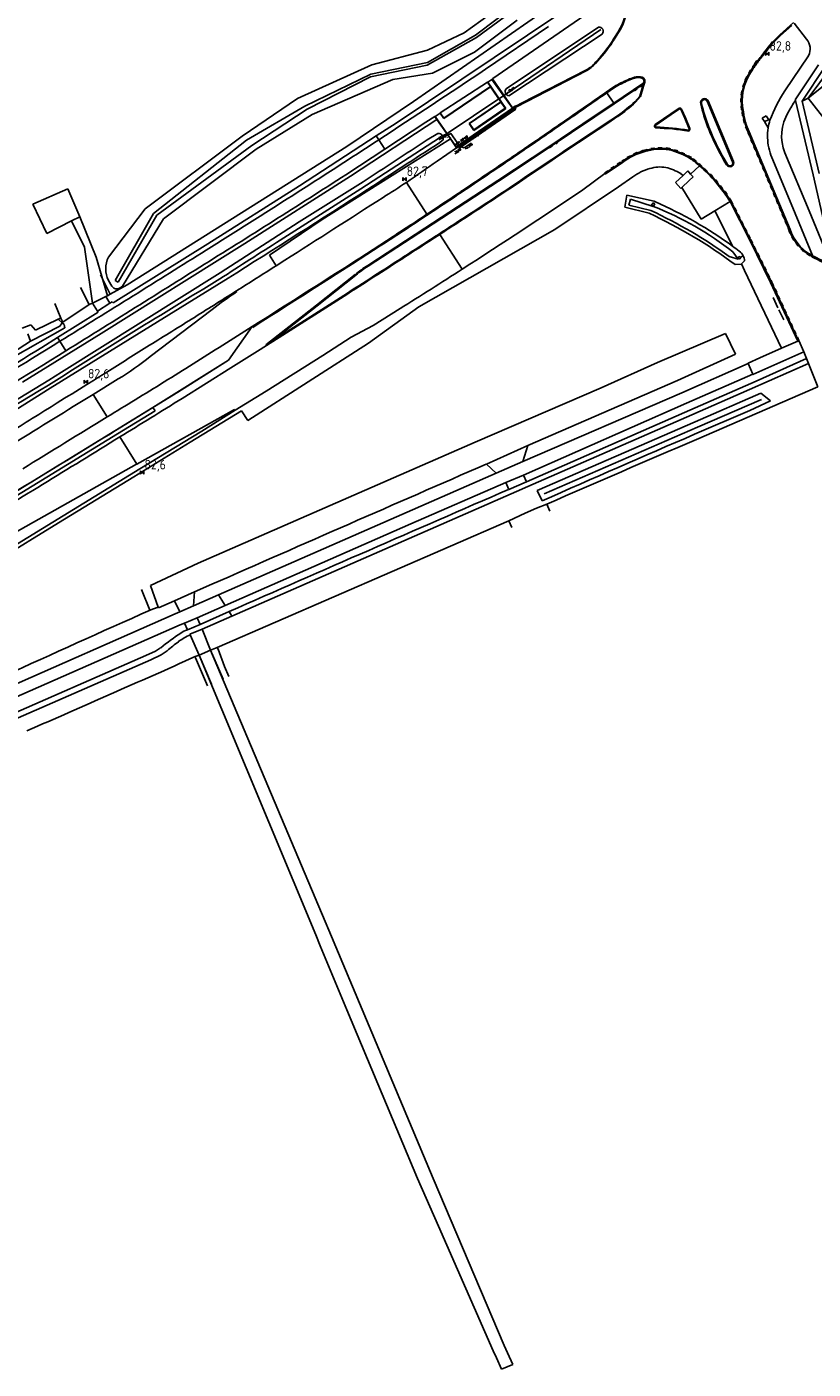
# Model space of a CAD drawing. Extents: x 145741 to 149421, y 457889 to 459999.
# Tile 33 of 84: x 147276 to 147483, y 458700 to 459053. Entities that reach past the tile are written whole.
import ezdxf
from ezdxf.enums import TextEntityAlignment as Align

# ---------------------------------------------------------------- set-up
doc = ezdxf.new("R2010")
doc.units = 0
doc.header["$LTSCALE"] = 4
doc.linetypes.add('11', pattern=[0.5, 0.25, -0.25])
doc.layers.get('0').update_dxf_attribs({"linetype": 'CONTINUOUS'})
doc.layers.add('alg_hulplijn_afstand', color=6, linetype='CONTINUOUS', plot=False)
for name, color, linetype in [('b_kal_riool__hwa_pvc_125', 2, 'CONTINUOUS'), ('b_kal_riool_hwa_bodemkolk_beton_350x350', 7, 'CONTINUOUS'), ('b_kal_riool_hwa_bodemput_beton_400x400', 7, 'CONTINUOUS'), ('b_rio_rwa_buis_drainage', 150, 'CONTINUOUS'), ('b_rio_rwa_kolk_straat_beton @ 1', 3, 'CONTINUOUS'), ('b_rio_txt_bob @ 1', 12, 'CONTINUOUS'), ('MC_MP_aansluit_nummer', 7, 'CONTINUOUS')]:
    doc.layers.add(name, color=color, linetype=linetype)
doc.styles.add('ISO', font='ISO')
doc.styles.add('MC', font='arial.ttf')
doc.styles.add('MUG_standaard', font='romans.shx', dxfattribs={"width": 0.85, "height": 2})
doc.styles.add('MUG_standaard_groot', font='romans.shx', dxfattribs={"width": 0.85, "height": 4})
doc.styles.get("Standard").update_dxf_attribs({"font": 'ISO'})
doc.linetypes.add('RASTER', pattern='A,0.25,-0.25,[150,BLOK.SHX,S=0.25,R=0,X=0,Y=0],-0.25,0.25', length=1)
doc.dimstyles.new('ISO-25', dxfattribs={"dimtxt": 2.5, "dimasz": 2.5, "dimexe": 1.25, "dimexo": 0.625, "dimtad": 1, "dimtxsty": 'Standard', "dimcen": 2.5, "dimadec": 0, "dimazin": 0, "dimtfac": 1, "dimtmove": 0, "dimatfit": 3, "dimfxl": 1, "dimarcsym": 0})

# ---------------------------------------------------------------- blocks, each defined once
blk = doc.blocks.new('kilometerpaal')
at = {"color": 0}
for p, q in [((-0.44, 0.44), (0.44, -0.44)), ((-0.44, -0.44), (-0.44, 0.44)), ((0.44, 0.44), (-0.44, -0.44)), ((0.44, -0.44), (0.44, 0.44))]:
    blk.add_line(p, q, dxfattribs=at)
at = {"color": 0, "style": 'ISO'}
blk.add_attdef('KILOMETERPAAL', (0.59, 0.87), '', height=2.5, dxfattribs=at)
blk = doc.blocks.new('b_rio_rwa_kolk_straat_beton')
for p, q in [((1.2, 1.2), (-1.2, 1.2)), ((-1.2, 1.2), (-1.2, -1.2)), ((-0.9, 0.6), (0.9, 0.6)), ((0.9, 0), (-0.9, 0)), ((1.2, -1.2), (1.2, 1.2)), ((-1.2, -1.2), (1.2, -1.2)), ((-0.9, -0.6), (0.9, -0.6))]:
    blk.add_line(p, q)
at = {"style": 'MUG_standaard', "width": 0.85}
blk.add_attdef('txt', text='', height=2, dxfattribs=at).set_placement((1.8, 0), align=Align.MIDDLE_LEFT)
blk = doc.blocks.new('b_rio_txt_bob')
at = {"layer": 'alg_hulplijn_afstand'}
blk.add_lwpolyline([(31.4, 0), (0, 0)], dxfattribs=at)
at = {"style": 'MUG_standaard', "width": 0.85}
blk.add_attdef('hoogte', (7.5, 2.5), '', height=10, dxfattribs=at)
blk.add_attdef('txt', text='', height=10, dxfattribs=at).set_placement((15.8, -15.8), align=Align.BOTTOM_CENTER)
blk = doc.blocks.new('b_kal_riool_hwa_bodemkolk_beton_350x350')
at = {"layer": 'b_kal_riool_hwa_bodemkolk_beton_350x350'}
blk.add_line((0, 0), (1.38, -1.73), dxfattribs=at)
blk.add_lwpolyline([(1.38, -1.73), (5.53, -1.77)], dxfattribs=at)
at = {"layer": 'b_kal_riool_hwa_bodemput_beton_400x400'}
for p, q in [((-0.5, 0.5), (0, 0.5)), ((-0.5, 0.5), (-0.5, -0.5)), ((0, 0.5), (0.5, 0.5)), ((0.5, 0.5), (0.5, -0.5)), ((0.5, -0.5), (-0.5, -0.5))]:
    blk.add_line(p, q, dxfattribs=at)
at = {"layer": 'b_kal_riool_hwa_bodemkolk_beton_350x350'}
note = blk.add_mtext_dynamic_manual_height_columns('beton ', width=0.8, gutter_width=2.21, heights=[1.1, 0], dxfattribs=dict(at, insert=(-1.35, 2.36), char_height=0.8, attachment_point=1, style='MUG_standaard_groot'))
for column, words in zip(note.columns.linked_columns, ['350*350']):
    column.text = words
at = {"layer": 'b_kal_riool_hwa_bodemkolk_beton_350x350', "style": 'MUG_standaard', "width": 0.85}
blk.add_attdef('hoogte', (1.44, -2.79), '', height=1, dxfattribs=at)
blk = doc.blocks.new('MC_MP_100')
at = {"color": 1}
for p, q in [((-0.1, 0), (0.1, 0)), ((0, -0.1), (0, 0.1))]:
    blk.add_line(p, q, dxfattribs=at)
blk.add_circle((0, 0), 0.5)
at = {"style": 'MC', "flags": 1}
for tag, p in [('$POINTNRA', (0.6, 2.5)), ('$POINTNR', (0.6, 1.3)), ('$DESCR', (0.6, 0.1)), ('$GROUP', (0.6, -1.1))]:
    blk.add_attdef(tag, p, '', height=1, dxfattribs=at)

msp = doc.modelspace()

# ---------------------------------------------------------------- linework, layer by layer
for p, q in [((147426.95, 459074.27), (147394.65, 459050.32)), ((147405.07, 459061.47), (147391.4, 459051.55)), ((147394.38, 459050.94), (147406.1, 459059.75)), ((147394.11, 459046.43), (147405.28, 459054.87)), ((147391.4, 459051.55), (147381.7, 459046.96)), ((147381.74, 459043.75), (147394.38, 459050.94)), ((147427.39, 459052.41), (147402.83, 459035.75)), ((147381.7, 459046.96), (147367.05, 459043.14)), ((147394.65, 459050.32), (147381.62, 459043.06)), ((147366.76, 459040.66), (147381.74, 459043.75)), ((147383.04, 459040.9), (147394.11, 459046.43)), ((147367.05, 459043.14), (147347.46, 459034.26)), ((147349.36, 459032.2), (147366.76, 459040.66)), ((147366.68, 459039.97), (147350.05, 459031.46)), ((147381.62, 459043.06), (147366.68, 459039.97)), ((147372.6, 459039.24), (147383.04, 459040.9)), ((147481.97, 459034.31), (147492.7, 459042.98)), ((147351.33, 459030.07), (147372.6, 459039.24)), ((147347.46, 459034.26), (147332.91, 459024.3)), ((147487.62, 459027.07), (147481.97, 459034.31)), ((147334.01, 459023.28), (147349.36, 459032.2)), ((147350.05, 459031.46), (147335.46, 459021.91)), ((147336.56, 459020.88), (147351.33, 459030.07)), ((147332.91, 459024.3), (147307.35, 459005.23)), ((147309.54, 459004.02), (147334.01, 459023.28)), ((147384.89, 459023.91), (147364.14, 459010.52)), ((147335.46, 459021.91), (147310.42, 459003.54)), ((147312.17, 459002.57), (147336.56, 459020.88)), ((147364.14, 459010.52), (147342.92, 458996.95)), ((147307.35, 459005.23), (147297.69, 458992.5)), ((147299.43, 458986.34), (147309.54, 459004.02)), ((147310.42, 459003.54), (147300.24, 458985.92)), ((147301.35, 458984.86), (147312.17, 459002.57)), ((147464.07, 458992.46), (147464.11, 458992.48)), ((147464.11, 458992.48), (147464.84, 458992.83)), ((147464.84, 458992.83), (147464.89, 458992.85)), ((147298.14, 458982.71), (147295.62, 458987.84)), ((147290.33, 458984.53), (147292.59, 458980)), ((147297.69, 458986.36), (147298.58, 458984.82)), ((147298.58, 458984.82), (147299.07, 458984.36)), ((147300.24, 458985.92), (147299.43, 458986.34)), ((147285.19, 458976.47), (147283.58, 458980.33)), ((147284.47, 458976.13), (147285.19, 458976.47)), ((147285.64, 458975.41), (147285.19, 458976.47)), ((147277.25, 458974.67), (147274.97, 458973.76)), ((147278.51, 458973.29), (147277.25, 458974.67)), ((147284.47, 458976.13), (147278.51, 458973.29)), ((147285.52, 458975.24), (147284.47, 458976.13)), ((147277.15, 458970.34), (147276.46, 458972.33)), ((147315.92, 458956.93), (147329.32, 458965.37)), ((147299.58, 458946.89), (147315.92, 458956.93)), ((147452.77, 458947.77), (147469.65, 458955.03)), ((147412.42, 458930.2), (147452.77, 458947.77)), ((147413.12, 458927.49), (147413.92, 458925.65)), ((147403.08, 458923.13), (147403.87, 458921.31)), ((147324.58, 458889.04), (147327.87, 458881.44)), ((147326.28, 458889.75), (147326.55, 458889.29)), ((147326.55, 458889.29), (147328.24, 458884.79)), ((147320.58, 458887.06), (147320.54, 458887.34)), ((147323.79, 458879.67), (147320.58, 458887.06)), ((147321.6, 458887.75), (147324.81, 458880.11)), ((147328.24, 458884.79), (147329.39, 458882.1))]:
    msp.add_line(p, q)
at = {"linetype": 'Continuous'}
for p, q in [((147373.45, 459027.78), (147416.58, 459056.63)), ((147412.43, 459057.37), (147378.06, 459033.5)), ((147398.9, 459039.49), (147424.28, 459057.02)), ((147478.11, 459054.26), (147474.49, 459051.04)), ((147481.5, 459049.88), (147478.26, 459054.09)), ((147396.96, 459041.94), (147413.61, 459053.19)), ((147426.73, 459053.05), (147402.44, 459036.83)), ((147403.15, 459034.99), (147427.7, 459051.22)), ((147430.81, 459050.02), (147431.88, 459051.78)), ((147432.04, 459051.67), (147430.98, 459049.92)), ((147474.65, 459050.86), (147477.62, 459053.51)), ((147425.81, 459043.61), (147426.35, 459044.2)), ((147426.5, 459044.07), (147425.95, 459043.48)), ((147475.82, 459036.26), (147482.06, 459045.52)), ((147423.45, 459041.51), (147405.1, 459032.06)), ((147406.66, 459033.1), (147423.36, 459041.68)), ((147478.52, 459033.89), (147484.71, 459043.1)), ((147480.38, 459033.54), (147486.45, 459042.64)), ((147481.97, 459034.31), (147487.83, 459042.26)), ((147397.49, 459038.52), (147385.08, 459030.49)), ((147398.32, 459037.37), (147385.97, 459028.95)), ((147385.99, 459029.07), (147398.26, 459037.42)), ((147397.49, 459038.52), (147397.61, 459038.57)), ((147398.26, 459037.42), (147397.49, 459038.52)), ((147397.61, 459038.57), (147398.64, 459039.3)), ((147402.3, 459031.65), (147397.61, 459038.57)), ((147401, 459033.38), (147398.32, 459037.37)), ((147398.64, 459039.3), (147398.8, 459039.42)), ((147404.06, 459031.74), (147398.64, 459039.3)), ((147398.8, 459039.42), (147398.9, 459039.49)), ((147398.8, 459039.42), (147404.13, 459031.81)), ((147428.77, 459035.93), (147430.53, 459037.16)), ((147428.9, 459035.75), (147430.65, 459036.97)), ((147430.53, 459037.16), (147431.31, 459037.64)), ((147430.65, 459036.97), (147431.42, 459037.44)), ((147438.4, 459038.21), (147430.74, 459033.04)), ((147438.53, 459038.02), (147430.86, 459032.86)), ((147438.44, 459037.62), (147437.61, 459034.91)), ((147437.79, 459034.81), (147438.62, 459037.53)), ((147438.62, 459037.53), (147438.44, 459037.62)), ((147438.62, 459037.53), (147438.92, 459038.57)), ((147378.06, 459033.5), (147360.49, 459021.6)), ((147392.65, 459027.69), (147401, 459033.38)), ((147392.79, 459027.66), (147401.05, 459033.3)), ((147401.05, 459033.3), (147402.16, 459031.68)), ((147404.96, 459032.24), (147406.66, 459033.1)), ((147430.74, 459033.04), (147425.61, 459029.59)), ((147425.74, 459029.4), (147430.86, 459032.86)), ((147428.9, 459035.75), (147428.77, 459035.93)), ((147430.74, 459033.04), (147428.9, 459035.75)), ((147430.86, 459032.86), (147430.74, 459033.04)), ((147437.61, 459034.91), (147436.32, 459033.41)), ((147436.47, 459033.27), (147437.79, 459034.81)), ((147462.06, 459017.61), (147455.39, 459033.54)), ((147462.27, 459017.7), (147455.6, 459033.62)), ((147478.6, 459033.75), (147478.52, 459033.89)), ((147478.6, 459033.75), (147483.24, 459014.17)), ((147480.38, 459033.54), (147481.97, 459034.31)), ((147484.83, 459014.51), (147480.38, 459033.54)), ((147383.67, 459029.48), (147381.31, 459028)), ((147383.73, 459029.54), (147383.67, 459029.48)), ((147383.67, 459029.48), (147384.19, 459028.73)), ((147383.73, 459029.54), (147385, 459030.42)), ((147389.24, 459021.57), (147383.73, 459029.54)), ((147385, 459030.42), (147385.08, 459030.49)), ((147385.97, 459028.95), (147385, 459030.42)), ((147385.08, 459030.49), (147385.99, 459029.07)), ((147389.24, 459021.57), (147404.06, 459031.74)), ((147404.31, 459031.54), (147390.29, 459021.94)), ((147401.95, 459031.4), (147393.92, 459025.87)), ((147402.16, 459031.68), (147393.93, 459026.01)), ((147401.95, 459031.4), (147402.3, 459031.65)), ((147404.13, 459031.81), (147404.92, 459032.3)), ((147404.13, 459031.81), (147404.31, 459031.54)), ((147404.72, 459031.82), (147404.31, 459031.54)), ((147405.1, 459032.06), (147404.72, 459031.82)), ((147404.92, 459032.3), (147404.96, 459032.24)), ((147425.61, 459029.59), (147413.62, 459021.53)), ((147413.74, 459021.35), (147425.74, 459029.4)), ((147441.68, 459027.42), (147445.75, 459030.19)), ((147441.8, 459027.25), (147445.88, 459030.02)), ((147445.75, 459030.19), (147447.96, 459031.7)), ((147445.88, 459030.02), (147448.07, 459031.52)), ((147448.43, 459031.41), (147449.44, 459029.06)), ((147448.63, 459031.49), (147449.64, 459029.14)), ((147470.9, 459029.67), (147469.85, 459029.1)), ((147471.56, 459028.68), (147470.9, 459029.67)), ((147361.43, 459013.8), (147384.19, 459028.73)), ((147373.45, 459027.78), (147368.23, 459024.4)), ((147370.49, 459020.91), (147381.31, 459028)), ((147384.19, 459028.73), (147387.72, 459023.61)), ((147393.59, 459026.33), (147392.65, 459027.69)), ((147393.93, 459026.01), (147392.79, 459027.66)), ((147393.92, 459025.87), (147393.59, 459026.33)), ((147449.44, 459029.06), (147450.58, 459026.24)), ((147449.64, 459029.14), (147450.77, 459026.34)), ((147469.85, 459029.1), (147470.45, 459028.16)), ((147471.56, 459028.68), (147470.45, 459028.16)), ((147470.45, 459028.16), (147471.38, 459026.52)), ((147471.74, 459028.75), (147471.56, 459028.68)), ((147471.89, 459028.53), (147471.74, 459028.75)), ((147348.01, 459011.27), (147368.23, 459024.4)), ((147387.72, 459023.61), (147353.99, 459002.37)), ((147368.88, 459023.38), (147368.23, 459024.4)), ((147370.49, 459020.91), (147368.88, 459023.38)), ((147384.46, 459025.06), (147381.58, 459023.35)), ((147384.57, 459022.38), (147385.8, 459023.37)), ((147387.72, 459023.61), (147389.33, 459021.26)), ((147466.17, 459025.36), (147471.38, 459013.05)), ((147471.6, 459013.15), (147466.4, 459025.46)), ((147360.49, 459021.6), (147302.62, 458985.22)), ((147363.79, 459016.52), (147370.49, 459020.91)), ((147389.33, 459021.26), (147384.21, 459017.75)), ((147389.4, 459021.31), (147389.24, 459021.57)), ((147389.4, 459021.31), (147389.33, 459021.26)), ((147390.29, 459021.94), (147389.4, 459021.31)), ((147413.62, 459021.53), (147400.27, 459012.7)), ((147400.39, 459012.51), (147413.74, 459021.35)), ((147477.89, 459005.49), (147472.34, 459018.73)), ((147482.18, 459004.72), (147475.78, 459019.94)), ((147428.42, 459014.53), (147432.93, 459017.59)), ((147428.53, 459014.35), (147433.06, 459017.42)), ((147449.01, 459014.02), (147450.23, 459015.18)), ((147450.23, 459015.18), (147450.96, 459014.32)), ((147453.33, 459016.54), (147450.96, 459014.32)), ((147453.48, 459016.68), (147453.33, 459016.54)), ((147333.63, 458996.1), (147361.43, 459013.8)), ((147347.91, 459001.81), (147364.79, 459012.33)), ((147376.16, 459012.17), (147381.55, 459003.78)), ((147400.27, 459012.7), (147381.01, 459000.09)), ((147381.14, 458999.91), (147400.39, 459012.51)), ((147422.64, 459010.26), (147428.42, 459014.53)), ((147428.42, 459014.53), (147428.53, 459014.35)), ((147431.96, 459011), (147435.81, 459013.61)), ((147447.02, 459012.14), (147449.01, 459014.02)), ((147448.39, 459010.57), (147447.02, 459012.14)), ((147448.37, 459014.51), (147449.01, 459014.02)), ((147448.64, 459010.82), (147450.61, 459012.67)), ((147450.61, 459012.67), (147451.64, 459013.62)), ((147451.64, 459013.62), (147450.96, 459014.32)), ((147471.38, 459013.05), (147476.95, 458999.71)), ((147477.18, 458999.8), (147471.6, 459013.15)), ((147483.24, 459014.17), (147488.64, 458990.64)), ((147277.79, 459006.47), (147287.02, 459010.47)), ((147287.02, 459010.47), (147290.13, 459003.1)), ((147323.88, 458996.04), (147348.01, 459011.27)), ((147415.23, 458999.79), (147431.96, 459011)), ((147433.66, 459005.66), (147434.17, 459008.84)), ((147434.17, 459008.84), (147441.4, 459007.25)), ((147448.64, 459010.82), (147448.39, 459010.57)), ((147448.64, 459010.82), (147453.77, 459002.47)), ((147281.47, 458998.7), (147277.79, 459006.47)), ((147440.04, 459004.04), (147433.66, 459005.66)), ((147434.69, 459006.21), (147435.12, 459007.72)), ((147440.53, 459004.76), (147434.69, 459006.21)), ((147435.12, 459007.72), (147441.17, 459005.84)), ((147441.1, 459006.8), (147440.73, 459006.18)), ((147440.73, 459006.18), (147441.2, 459005.9)), ((147441.33, 459006.67), (147441.1, 459006.8)), ((147441.2, 459005.9), (147441.58, 459006.52)), ((147441.58, 459006.52), (147441.33, 459006.67)), ((147441.4, 459007.25), (147441.74, 459007.09)), ((147453.77, 459002.47), (147457.35, 459004.66)), ((147457.35, 459004.66), (147461.38, 459007.12)), ((147457.35, 459004.66), (147459.71, 459000.02)), ((147461.38, 459007.12), (147461.56, 459007.23)), ((147461.38, 459007.12), (147466.55, 458996.94)), ((147461.56, 459007.23), (147466.73, 458997.03)), ((147483.1, 458992.89), (147477.89, 459005.49)), ((147487.92, 458990.86), (147482.18, 459004.72)), ((147288, 459002.02), (147281.47, 458998.7)), ((147288, 459002.02), (147290.13, 459003.1)), ((147291.35, 458995.15), (147288, 459002.02)), ((147290.13, 459003.1), (147294.48, 458992.51)), ((147327.08, 458988.38), (147347.91, 459001.81)), ((147353.99, 459002.37), (147340.11, 458992.99)), ((147381.01, 459000.09), (147365.96, 458990.3)), ((147366.08, 458990.11), (147381.14, 458999.91)), ((147415.23, 458999.79), (147379.45, 458979.43)), ((147384.95, 458998.48), (147390.83, 458989.33)), ((147459.71, 459000.02), (147462.05, 458995.4)), ((147293.47, 458980.38), (147291.35, 458995.15)), ((147295.74, 458972.42), (147333.63, 458996.1)), ((147323.88, 458996.04), (147298.91, 458980.45)), ((147466.55, 458996.94), (147472.06, 458985.79)), ((147466.73, 458997.03), (147472.25, 458985.88)), ((147294.48, 458992.51), (147297.4, 458982.34)), ((147340.11, 458992.99), (147341.85, 458990.24)), ((147344.15, 458991.7), (147341.85, 458990.24)), ((147463.54, 458991.95), (147461.17, 458992.7)), ((147462.15, 458993.88), (147463.54, 458991.95)), ((147464.29, 458990.68), (147462.69, 458990.54)), ((147464, 458992.69), (147463.36, 458992.4)), ((147463.36, 458992.4), (147463.59, 458991.97)), ((147463.59, 458991.97), (147464.23, 458992.26)), ((147464.11, 458992.48), (147464, 458992.69)), ((147464.23, 458992.26), (147464.11, 458992.48)), ((147464.36, 458990.75), (147464.29, 458990.68)), ((147465.19, 458991.54), (147464.36, 458990.75)), ((147464.36, 458990.75), (147465.22, 458989.02)), ((147483.1, 458992.89), (147482.31, 458993.33)), ((147483.01, 458992.64), (147483.26, 458992.5)), ((147483.26, 458992.5), (147483.1, 458992.89)), ((147329.18, 458986.95), (147282.3, 458957.97)), ((147285.36, 458962.22), (147327.08, 458988.38)), ((147362.7, 458987.96), (147352.51, 458979.9)), ((147352.65, 458979.72), (147362.85, 458987.78)), ((147465.22, 458989.02), (147474.9, 458968.51)), ((147302.62, 458985.22), (147298.14, 458982.71)), ((147331.51, 458983.43), (147331.41, 458983.62)), ((147472.06, 458985.79), (147479.19, 458970.42)), ((147472.25, 458985.88), (147479.39, 458970.5)), ((147292.59, 458980), (147285.64, 458975.41)), ((147292.59, 458980), (147293.47, 458980.38)), ((147293.47, 458980.38), (147297, 458982.14)), ((147293.47, 458980.38), (147294.8, 458978.31)), ((147298.05, 458980.35), (147294.8, 458978.31)), ((147297.4, 458982.34), (147297, 458982.14)), ((147297, 458982.14), (147298.05, 458980.35)), ((147297.4, 458982.34), (147298.14, 458982.71)), ((147298.71, 458980.77), (147298.05, 458980.35)), ((147298.91, 458980.45), (147298.71, 458980.77)), ((147352.51, 458979.9), (147339.12, 458969.43)), ((147357.71, 458981.17), (147342.54, 458971.48)), ((147342.65, 458971.32), (147357.82, 458981)), ((147284.3, 458971.35), (147294.95, 458978.01)), ((147294.76, 458978.28), (147294.8, 458978.31)), ((147294.95, 458978.01), (147294.76, 458978.28)), ((147308.7, 458966.33), (147324.96, 458978.72)), ((147339.27, 458969.26), (147352.65, 458979.72)), ((147379.45, 458979.43), (147366.21, 458969.89)), ((147367.44, 458974.54), (147374.48, 458978.95)), ((147272.58, 458966.2), (147286.23, 458973.92)), ((147284.93, 458974.37), (147277.15, 458970.34)), ((147285.52, 458975.24), (147284.93, 458974.37)), ((147285.64, 458975.41), (147285.52, 458975.24)), ((147286.04, 458974.81), (147285.52, 458975.24)), ((147286.23, 458973.92), (147286.04, 458974.81)), ((147335.54, 458974.21), (147329.32, 458965.37)), ((147335.54, 458974.21), (147335.67, 458974.02)), ((147361.64, 458971.41), (147367.44, 458974.54)), ((147277.15, 458970.34), (147272.46, 458967.31)), ((147275.02, 458959.58), (147295.74, 458972.42)), ((147280.15, 458968.75), (147284.3, 458971.35)), ((147284.92, 458970.35), (147284.3, 458971.35)), ((147286.48, 458967.85), (147284.92, 458970.35)), ((147366.21, 458969.89), (147334.4, 458949.48)), ((147336.93, 458967.78), (147339.27, 458969.26)), ((147339.12, 458969.43), (147339.27, 458969.26)), ((147339.27, 458969.26), (147342.65, 458971.32)), ((147342.54, 458971.48), (147342.65, 458971.32)), ((147354.1, 458966.62), (147361.64, 458971.41)), ((147460.21, 458972.43), (147442.31, 458964.76)), ((147462.78, 458966.94), (147460.21, 458972.43)), ((147474.9, 458968.51), (147479.19, 458970.42)), ((147479.19, 458970.42), (147479.39, 458970.5)), ((147479.39, 458970.5), (147479.52, 458970.58)), ((147479.52, 458970.58), (147480.8, 458967.59)), ((147329.94, 458963.34), (147336.93, 458967.78)), ((147339.19, 458957.19), (147354.1, 458966.62)), ((147447.54, 458960), (147462.78, 458966.94)), ((147466.12, 458964.6), (147469.19, 458965.97)), ((147480.8, 458967.59), (147467.39, 458961.61)), ((147468.29, 458959.88), (147481.51, 458965.84)), ((147469.19, 458965.97), (147474.9, 458968.51)), ((147481.51, 458965.84), (147480.8, 458967.59)), ((147482.05, 458964.49), (147481.51, 458965.84)), ((147281.98, 458960.09), (147285.36, 458962.22)), ((147329.32, 458965.37), (147309.41, 458952.93)), ((147317.07, 458955.29), (147329.94, 458963.34)), ((147442.31, 458964.76), (147427.46, 458958.06)), ((147466.14, 458964.52), (147448.69, 458956.8)), ((147466.14, 458964.52), (147466.12, 458964.6)), ((147466.14, 458964.52), (147467.36, 458961.7)), ((147482.05, 458964.49), (147466.53, 458957.66)), ((147484.51, 458958.38), (147482.05, 458964.49)), ((147244.04, 458937.07), (147281.98, 458960.09)), ((147293.67, 458956.38), (147300.28, 458960.45)), ((147408.1, 458942.91), (147447.54, 458960)), ((147467.36, 458961.7), (147449.89, 458954.07)), ((147450.82, 458952.22), (147468.29, 458959.88)), ((147467.39, 458961.61), (147467.36, 458961.7)), ((147282.3, 458957.97), (147263.14, 458945.88)), ((147297.37, 458950.46), (147293.67, 458956.38)), ((147331.05, 458952.22), (147339.19, 458957.19)), ((147427.46, 458958.06), (147394.22, 458943.81)), ((147448.69, 458956.8), (147406.79, 458938.67)), ((147466.53, 458957.66), (147451.29, 458951.02)), ((147469.48, 458956.68), (147452.15, 458949.17)), ((147452.51, 458944.52), (147479.85, 458956.36)), ((147472.06, 458954.67), (147469.48, 458956.68)), ((147479.85, 458956.36), (147484.51, 458958.38)), ((147309.41, 458952.93), (147271.66, 458929.79)), ((147300.08, 458945.98), (147309.95, 458952.07)), ((147305.16, 458938.02), (147330.9, 458952.43)), ((147309.95, 458952.07), (147309.41, 458952.93)), ((147319.19, 458943.77), (147332.74, 458952.07)), ((147322.25, 458946.73), (147331.05, 458952.22)), ((147330.9, 458952.43), (147331.05, 458952.22)), ((147332.74, 458952.07), (147334.4, 458949.48)), ((147449.89, 458954.07), (147407.01, 458935.09)), ((147407.74, 458933.37), (147450.82, 458952.22)), ((147452.04, 458945.87), (147466.55, 458952.13)), ((147466.55, 458952.13), (147472.06, 458954.67)), ((147451.29, 458951.02), (147408.15, 458932.16)), ((147410.62, 458931.04), (147452.15, 458949.17)), ((147261.29, 458922.21), (147300.08, 458945.98)), ((147305.16, 458938.02), (147300.68, 458945.17)), ((147305.95, 458936.75), (147322.25, 458946.73)), ((147304.39, 458934.7), (147319.19, 458943.77)), ((147394.22, 458943.81), (147321.32, 458911.95)), ((147397.2, 458938.03), (147408.1, 458942.91)), ((147406.79, 458938.67), (147408.1, 458942.91)), ((147273.14, 458920.05), (147305.11, 458937.99)), ((147305.11, 458937.99), (147305.16, 458938.02)), ((147399.76, 458935.61), (147397.2, 458938.03)), ((147406.79, 458938.67), (147399.76, 458935.61)), ((147249.21, 458902.05), (147305.95, 458936.75)), ((147284.56, 458922.55), (147304.39, 458934.7)), ((147326.69, 458903.62), (147399.76, 458935.61)), ((147402.31, 458933.14), (147407.01, 458935.09)), ((147407.01, 458935.09), (147407.74, 458933.37)), ((147405.14, 458930.83), (147330.19, 458898.03)), ((147377.32, 458922.26), (147402.31, 458933.14)), ((147402.31, 458933.14), (147403.08, 458931.34)), ((147407.74, 458933.37), (147403.08, 458931.34)), ((147408.15, 458932.16), (147405.14, 458930.83)), ((147411.86, 458928.33), (147410.62, 458931.04)), ((147410.43, 458926.39), (147413.12, 458927.49)), ((147403.08, 458923.13), (147407.46, 458925.11)), ((147407.46, 458925.11), (147410.43, 458926.39)), ((147260.42, 458907.75), (147284.56, 458922.55)), ((147326.28, 458889.75), (147403.08, 458923.13)), ((147328.43, 458900.84), (147377.32, 458922.26)), ((147321.32, 458911.95), (147308.74, 458906.11)), ((147308.74, 458906.11), (147310.77, 458900.39)), ((147324.95, 458906.39), (147320.37, 458904.37)), ((147310.84, 458900.17), (147315.07, 458902.06)), ((147315.07, 458902.06), (147320.37, 458904.37)), ((147316.45, 458899.12), (147315.07, 458902.06)), ((147320.37, 458904.37), (147320.05, 458900.71)), ((147320.05, 458900.71), (147326.69, 458903.62)), ((147328.43, 458900.84), (147326.69, 458903.62)), ((147315.26, 458898.59), (147245.58, 458867.88)), ((147308.63, 458899.56), (147310.77, 458900.39)), ((147310.77, 458900.39), (147310.84, 458900.17)), ((147316.45, 458899.12), (147315.26, 458898.59)), ((147320.05, 458900.71), (147316.45, 458899.12)), ((147321.01, 458897.58), (147328.43, 458900.84)), ((147321.81, 458895.84), (147329.45, 458899.2)), ((147330.19, 458898.03), (147329.45, 458899.2)), ((147236.57, 458860.56), (147316.55, 458895.71)), ((147316.55, 458895.71), (147317.75, 458896.16)), ((147317.75, 458896.16), (147321.01, 458897.58)), ((147317.75, 458896.16), (147318.48, 458894.39)), ((147321.81, 458895.84), (147318.48, 458894.39)), ((147321.01, 458897.58), (147321.81, 458895.84)), ((147330.19, 458898.03), (147322.36, 458894.6)), ((147319.16, 458893.24), (147322.36, 458894.6)), ((147319.23, 458893.05), (147319.16, 458893.24)), ((147319.23, 458893.05), (147321.6, 458887.75)), ((147322.36, 458894.6), (147324.58, 458889.04)), ((147307.56, 458887.63), (147310.11, 458888.81)), ((147310.11, 458888.81), (147311.44, 458889.65)), ((147311.56, 458887.83), (147313.16, 458888.9)), ((147321.6, 458887.75), (147324.58, 458889.04)), ((147324.58, 458889.04), (147326.28, 458889.75)), ((147354.73, 458817.66), (147324.58, 458889.04)), ((147248.11, 458861.7), (147307.56, 458887.63)), ((147308.88, 458886.52), (147248.76, 458860.27)), ((147308.88, 458886.52), (147311.56, 458887.83)), ((147320.54, 458887.34), (147321.6, 458887.75)), ((147321.6, 458887.75), (147352.27, 458814.1)), ((147355.69, 458815.34), (147354.73, 458817.66)), ((147352.27, 458814.1), (147353.43, 458811.18)), ((147383.24, 458750), (147355.69, 458815.34)), ((147353.43, 458811.18), (147360.48, 458794.38)), ((147360.48, 458794.38), (147379.09, 458750)), ((147379.09, 458750), (147384.62, 458737.42)), ((147401.91, 458706.01), (147383.24, 458750)), ((147384.62, 458737.42), (147399.04, 458704.65)), ((147399.04, 458704.65), (147399.89, 458702.76)), ((147402.74, 458704.1), (147401.91, 458706.01)), ((147399.89, 458702.76), (147401.2, 458699.79)), ((147401.2, 458699.79), (147404.14, 458701.02)), ((147404.14, 458701.02), (147402.74, 458704.1))]:
    msp.add_line(p, q, dxfattribs=at)
at = {"linetype": '11', "lineweight": -3}
for p, q in [((147468.46, 459044.22), (147467.94, 459043.47)), ((147468.59, 459044.12), (147468.46, 459044.22)), ((147438.6, 459037.89), (147436.18, 459036.3)), ((147438.53, 459038.02), (147438.6, 459037.89)), ((147413.81, 459021.23), (147416.07, 459022.74)), ((147466.07, 459025.32), (147471.27, 459013.01)), ((147413.74, 459021.35), (147413.81, 459021.23)), ((147428.37, 459014.68), (147432.84, 459017.72)), ((147428.42, 459014.53), (147428.37, 459014.68)), ((147471.27, 459013.01), (147476.85, 458999.67)), ((147461.69, 459007.3), (147466.87, 458997.1)), ((147466.87, 458997.1), (147472.39, 458985.95)), ((147472.39, 458985.95), (147479.52, 458970.58))]:
    msp.add_line(p, q, dxfattribs=at)
at = {"linetype": 'Continuous', "lineweight": -3}
for p, q in [((147404.99, 459031.41), (147390.56, 459021.54)), ((147404.72, 459031.82), (147404.99, 459031.41)), ((147390.56, 459021.54), (147390.29, 459021.94))]:
    msp.add_line(p, q, dxfattribs=at)
at = {"linetype": 'RASTER', "lineweight": -3}
for p, q in [((147472.71, 458981.91), (147473.96, 458979.15)), ((147474.22, 458978.65), (147475.56, 458976.01)), ((147306.42, 458905.05), (147308.63, 458899.56))]:
    msp.add_line(p, q, dxfattribs=at)
at = {"linetype": 'Continuous'}
for centre, radius, start, end in [((147419.1, 459059.96), 15.17, 327.3641, 0.5873), ((147419.09, 459059.96), 15.38, 327.3761, 0.5917), ((147426.86, 459051.95), 1.11, 318.7391, 96.9145), ((147494.86, 459028.85), 30.12, 132.5485, 144.0216), ((147494.87, 459028.83), 29.9, 132.5553, 144.0247), ((147390.59, 459076.21), 48, 318.1619, 326.9229), ((147390.87, 459076), 47.84, 318.1296, 326.9608), ((147478.52, 459047.28), 3.95, 333.5268, 41.1688), ((147419.32, 459049.35), 8.67, 297.8491, 318.5809), ((147419.32, 459049.34), 8.84, 297.817, 318.5641), ((147514.99, 459009.79), 57.72, 143.4967, 146.4691), ((147514.21, 459010.35), 56.51, 143.4871, 146.5099), ((147644.69, 458908.6), 222.2, 141.626, 142.4179), ((147644.88, 458908.46), 222.2, 141.626, 142.4179), ((145828.18, 461385.39), 2820.07, 303.11587, 303.79962), ((147440.38, 459025.27), 15.15, 104.2379, 111.0651), ((147437.16, 459035.42), 4.55, 76.4946, 96.3436), ((147437.94, 459038.86), 1.03, 21.2858, 74.1247), ((147478.66, 459033.55), 14.31, 145.4441, 191.6257), ((147478.65, 459033.55), 14.06, 145.4207, 191.6582), ((147403.23, 459036.08), 1.09, 136.4628, 265.9961), ((147454.94, 458993.68), 49.91, 113.6279, 118.256), ((147455.21, 458993.11), 50.32, 113.6588, 118.2161), ((147440.37, 459025.31), 14.88, 104.2885, 111.0541), ((147437.16, 459035.44), 4.32, 76.5193, 96.158), ((147437.94, 459038.86), 0.8, 17.036, 73.9216), ((147437.94, 459038.86), 0.803, 305.1771, 17.0688), ((147437.88, 459038.91), 1.1, 306.3619, 341.8473), ((147437.87, 459038.86), 1.09, 344.2592, 20.1788), ((145631.09, 461617.42), 3145.75, 304.60017, 304.85241), ((145632.04, 461616.25), 3144.48, 304.59806, 304.85035), ((147406.96, 459065.37), 43.4, 304.8011, 312.5763), ((147407.01, 459065.29), 43.51, 304.7937, 312.6044), ((147454.65, 459033.16), 1.05, 110.0782, 197.3564), ((147501.96, 459044.4), 49.68, 193.4536, 200.9503), ((147454.65, 459033.16), 0.828, 109.9834, 197.824), ((147502.05, 459044.43), 49.55, 193.4555, 200.9452), ((147454.69, 459033.11), 1.11, 71.6598, 110.9546), ((147454.68, 459033.12), 0.875, 71.6979, 111.2099), ((147454.68, 459033.23), 0.77, 23.5615, 69.1535), ((147454.69, 459033.23), 0.993, 23.3062, 69.5034), ((147505.53, 459016.26), 35.81, 146.0492, 159.9578), ((147512.3, 459010.87), 40.73, 145.8212, 150.974), ((149627.06, 455714.33), 3976.35, 123.5111, 123.98962), ((149609.67, 455740.25), 3944.94, 123.50824, 123.99057), ((147448.2, 459031.2), 0.557, 91.9299, 115.0216), ((147448.2, 459031.21), 0.333, 90.5054, 112.8132), ((147448.22, 459031.3), 0.453, 25.3362, 94.4556), ((147448.22, 459031.3), 0.242, 26.1502, 95.7002), ((147484.86, 459033.62), 20.43, 188.3024, 203.8531), ((147484.89, 459033.63), 20.22, 188.2984, 203.8484), ((147487.19, 459024.36), 12.23, 149.156, 201.1908), ((146266.89, 460690.58), 2021.8, 304.23063, 304.68382), ((146257.35, 460704.42), 2038.84, 304.23343, 304.68287), ((147441.99, 459027), 0.514, 126.1399, 213.9839), ((147441.96, 459027), 0.493, 215.4606, 261.7503), ((147441.99, 459027), 0.303, 126.6298, 213.4499), ((147441.96, 459027.01), 0.287, 216.3488, 259.2939), ((147439.48, 458956.04), 70.51, 81.0159, 88.0443), ((147439.48, 458955.9), 70.87, 81.0971, 88.0324), ((147450.14, 459026.28), 0.48, 309.4766, 345.6988), ((147450.14, 459026.29), 0.696, 301.1977, 347.8478), ((147450.44, 459026.16), 0.166, 2.989, 32.603), ((147450.44, 459026.15), 0.377, 357.6482, 29.3433), ((147517.88, 459051.56), 67.11, 201.8028, 211.2062), ((147517.95, 459051.6), 66.97, 201.8115, 211.2017), ((147485.49, 459024.42), 14.26, 171.5419, 181.9336), ((147483.55, 459024.51), 12.33, 160.9807, 170.639), ((145821.46, 461396.18), 2832.79, 302.01904, 303.11048), ((149836.79, 455264.89), 4489.33, 123.15446, 123.41082), ((148071.56, 457942.45), 1279.93, 122.46229, 123.45603), ((147384.63, 459023.82), 1.25, 338.8678, 97.8134), ((147487.57, 459024.69), 16.35, 182.6464, 201.3717), ((146184.21, 460812.33), 2168.97, 303.78983, 304.22736), ((146172.82, 460829.27), 2189.61, 303.79086, 304.22433), ((147443.26, 459004.06), 17.02, 104.876, 127.3421), ((147443.26, 459004.05), 16.82, 104.8677, 127.3482), ((147443.05, 459007.14), 14, 80.2448, 107.3135), ((147443.05, 459007.15), 13.78, 80.2647, 107.341), ((147440.64, 459001.28), 20.02, 58.8529, 76.2893), ((147440.63, 459001.26), 20.25, 58.827, 76.2972), ((146024.89, 461083.1), 2462.4, 301.88024, 302.93847), ((147237.57, 459221.16), 250.76, 303.5488, 305.7875), ((147443.27, 459004.04), 12.13, 104.3957, 127.9051), ((147443.06, 459007.1), 9.13, 81.3252, 107.8869), ((147440.66, 459001.33), 15.28, 59.6565, 75.6813), ((147426.01, 458985), 41.72, 49.0987, 53.2111), ((147425.76, 458984.69), 42.33, 49.0928, 53.211), ((147426.11, 458985.13), 41.56, 31.9516, 49.0904), ((147426.08, 458985.1), 41.81, 31.9554, 49.0532), ((147461.38, 459017.34), 1.05, 211.3682, 253.7789), ((147461.38, 459017.34), 0.83, 211.3804, 253.889), ((147461.38, 459017.27), 0.984, 252.1783, 297.1213), ((147461.38, 459017.27), 0.761, 252.0063, 297.0474), ((147461.38, 459017.27), 0.763, 297.326, 26.4137), ((147461.38, 459017.27), 0.988, 297.3281, 25.9333), ((147235.34, 459224.2), 254.53, 301.9414, 303.5902), ((144838.16, 462948.48), 4679.62, 302.16191, 302.69511), ((144625.33, 463278.22), 5076.04, 302.38579, 302.73197), ((146367.21, 460536), 1837.77, 303.31827, 303.8394), ((146318.79, 460608.57), 1924.78, 303.51408, 303.83347), ((146458.36, 460436.54), 1710.51, 302.98707, 303.56703), ((146458.12, 460436.79), 1711.05, 302.98902, 303.56888), ((146462.28, 460434.58), 1717.84, 302.71997, 303.98983), ((147386.15, 458888.08), 128.73, 54.3551, 65.0113), ((147410.46, 458927.62), 84.03, 52.037, 68.5586), ((147394.44, 458901.47), 115.73, 54.251, 65.8736), ((145819.34, 461410.03), 2874.99, 302.71991, 303.10634), ((146011.72, 461075.33), 2483.5, 303.33692, 303.47499), ((145926.05, 461246.51), 2679.92, 302.98235, 303.1048), ((147386.87, 458889.15), 126.6, 53.2091, 65.163), ((146520.99, 460300.21), 1556.04, 302.7416, 303.35542), ((146510.25, 460316.72), 1575.96, 302.74555, 303.35174), ((145889.2, 461301.86), 2746.41, 302.71364, 302.99869), ((147488.96, 459003.86), 12.7, 199.0613, 242.0678), ((147488.96, 459003.86), 12.46, 199.0424, 237.7266), ((143879.43, 464478), 6475.46, 301.729358, 302.130608), ((147380.37, 458882.39), 139.44, 53.2399, 54.1399), ((147461.57, 458991.26), 3.62, 25.7196, 51.7317), ((143422.63, 465201.38), 7333.91, 301.792702, 302.15107), ((163375.28, 433778.5), 29867.99, 122.419615, 122.481068), ((161585.4, 436593.9), 26531.57, 122.416305, 122.485461), ((143597.58, 464843.36), 6964.47, 302.676965, 302.830105), ((143771.07, 464573.67), 6644, 302.673272, 302.833799), ((147461.59, 458991.25), 3.61, 4.6311, 25.8262), ((147495.26, 459015.08), 25.31, 241.2756, 253.1357), ((147496.24, 459015.85), 26.72, 240.937, 252.2871), ((140028.49, 470509.32), 13644.58, 302.359211, 302.411119), ((147379.32, 458968.32), 25.72, 121.2934, 130.2495), ((147379.41, 458968.21), 25.64, 121.3077, 130.2318), ((146444.03, 460463.49), 1752.03, 302.0778, 302.71122), ((145408.12, 462029.46), 3602.24, 302.04793, 302.27034), ((147424.29, 458847.71), 164.41, 124.3575, 127.1687), ((146183.3, 460795.77), 2145.24, 301.61263, 301.98351), ((145998.13, 461079.6), 2494.26, 302.00304, 302.42499), ((143858.37, 464512.88), 6516.19, 301.130633, 301.725528), ((145073.49, 462531.84), 4191.06, 300.94114, 301.77041), ((143354.59, 465308.3), 7460.63, 301.518755, 301.804277), ((148710.51, 456719.9), 2650.56, 121.9528, 122.23994), ((147259.5, 459027.9), 78.82, 301.1542, 308.6223), ((145921.48, 461203.35), 2639.83, 301.60081, 301.9905), ((145161.38, 462372.33), 4023.74, 301.84162, 301.97301), ((145945.58, 461120.42), 2546.5, 301.92056, 302.03977), ((159837.67, 438599.97), 23910.99, 121.642173, 121.700987), ((142142.82, 467312.79), 9829.58, 301.649989, 301.76225), ((143271.65, 465405.62), 7597.53, 301.764162, 301.879782), ((150449.54, 453788.36), 6048.43, 121.32796, 121.40976), ((150116.35, 454334.66), 5408.53, 121.41344, 121.68999), ((142657.73, 466479.4), 8849.95, 301.334143, 301.643379), ((148766.82, 455880.1), 3335.81, 113.21244, 113.9655), ((153811.61, 444175.07), 16080.26, 113.294663, 113.447558), ((154969.58, 441549.24), 18966.05, 113.531926, 113.770176), ((154009.86, 443698.84), 16603.58, 113.44781, 113.725017), ((148852.6, 455420.37), 3806.38, 113.93027, 114.56546), ((147357.58, 458832.64), 73.34, 123.8521, 128.9795), ((147323.91, 458881.39), 12.57, 111.8813, 128.0819), ((147321.45, 458885.96), 8.95, 109.4199, 121.9215), ((147341.06, 458856.78), 42.55, 125.819, 130.9824), ((144998.49, 464094.83), 5701.74, 293.54542, 294.03236)]:
    msp.add_arc(centre, radius, start, end, dxfattribs=at)
at = {"linetype": '11', "lineweight": -3}
for centre, radius, start, end in [((147483.55, 459031.82), 19.48, 143.2519, 149.3984), ((147478.65, 459033.56), 14.41, 145.4351, 191.6191), ((147484.85, 459033.62), 20.54, 188.3132, 203.8582), ((147443.26, 459004.06), 17.18, 104.8858, 127.3242), ((147443.06, 459007.13), 14.17, 80.23, 107.2946), ((147440.61, 459001.22), 20.45, 58.8244, 76.2949), ((147426.09, 458985.11), 41.96, 31.9355, 53.2352), ((147488.96, 459003.86), 12.82, 199.0886, 242.0438), ((147496.23, 459015.82), 26.8, 240.307, 252.5955)]:
    msp.add_arc(centre, radius, start, end, dxfattribs=at)
for centre, radius, start, end in [((147890.84, 458123.95), 1030.7, 122.11331, 123.1632), ((147304.17, 458989.43), 7.17, 154.6423, 205.3577), ((148629.28, 456835.11), 2515.05, 121.18377, 122.39247), ((147299.82, 458985.59), 1.44, 238.8361, 282.4505), ((147299.6, 458986.58), 2.45, 282.4275, 315.5143), ((148911.42, 456235.44), 3173.64, 120.89364, 121.71292), ((142287.83, 467096.07), 9566.96, 301.178754, 301.59156)]:
    msp.add_arc(centre, radius, start, end)
at = {"layer": 'b_kal_riool__hwa_pvc_125'}
for points in [[(147402.84, 459035.78, 13.62), (147384.78, 459023.64, 13.39)], [(147390.1, 459021.77, 13.96), (147387.82, 459025.02, 14.12), (147384.91, 459023.52, 13.42)]]:
    msp.add_polyline3d(points, dxfattribs=at)
for p in [(147402.84, 459035.78, 13.62), (147384.78, 459023.64, 13.39), (147384.91, 459023.52, 13.42), (147387.82, 459025.02, 14.12), (147390.1, 459021.77, 13.96)]:
    msp.add_point(p, dxfattribs=at)
at = {"layer": 'b_rio_rwa_buis_drainage'}
msp.add_polyline3d([(147390.4, 459021.74, 13.95), (147404.85, 459031.63, 13.94)], dxfattribs=at)
for p in [(147404.85, 459031.63, 13.94), (147390.4, 459021.74, 13.95)]:
    msp.add_point(p, dxfattribs=at)

# ---------------------------------------------------------------- block references
for p, values in [((147471.19, 459045.98), {'KILOMETERPAAL': '82,8'}), ((147375.63, 459012.99), {'KILOMETERPAAL': '82,7'}), ((147291.7, 458959.72), {'KILOMETERPAAL': '82,6'}), ((147306.6, 458935.77), {'KILOMETERPAAL': '82,6'})]:
    msp.add_blockref('kilometerpaal', p).add_auto_attribs(values)
at = {"layer": 'b_kal_riool_hwa_bodemkolk_beton_350x350', "xscale": 0.55, "yscale": 0.55, "zscale": 0.55, "rotation": 34}
msp.add_blockref('b_kal_riool_hwa_bodemkolk_beton_350x350', (147390.18, 459021.63, 13.26), dxfattribs=at).add_auto_attribs({'hoogte': '13.255'})
at = {"layer": 'b_rio_rwa_kolk_straat_beton @ 1', "xscale": 0.25, "yscale": 0.25, "zscale": 0.25, "rotation": 34}
msp.add_blockref('b_rio_rwa_kolk_straat_beton', (147390.21, 459021.59, 13.94), dxfattribs=at).add_auto_attribs({'txt': 'N23782716LK01, 13.942'})
at = {"layer": 'b_rio_txt_bob @ 1'}
ref = msp.add_blockref('b_rio_txt_bob', (147402.97, 459035.84, 13.46), dxfattribs=dict(at, xscale=0.04, yscale=0.04, zscale=0.04, rotation=30))
ref.add_attrib('hoogte', '13.458', (147403.18, 459036.07, 13.46), dxfattribs={"layer": '0', "height": 0.4, "rotation": 30, "style": 'MUG_standaard', "width": 0.85})
ref = msp.add_blockref('b_rio_txt_bob', (147384.68, 459023.47, 13.27), dxfattribs=dict(at, xscale=0.04, yscale=0.04, zscale=0.04, rotation=30))
ref.add_attrib('hoogte', '13.274', (147384.89, 459023.71, 13.27), dxfattribs={"layer": '0', "height": 0.4, "rotation": 30, "style": 'MUG_standaard', "width": 0.85})
ref = msp.add_blockref('b_rio_txt_bob', (147388.87, 459019.68, 13.5), dxfattribs=dict(at, xscale=0.04, yscale=0.04, zscale=0.04, rotation=30))
ref.add_attrib('hoogte', '13.500', (147389.08, 459019.92, 13.5), dxfattribs={"layer": '0', "height": 0.4, "rotation": 30, "style": 'MUG_standaard', "width": 0.85})
at = {"layer": 'MC_MP_aansluit_nummer', "xscale": 0.1, "yscale": 0.1, "zscale": 0.1}
msp.add_blockref('MC_MP_100', (147384.91, 459023.52, 13.42), dxfattribs=at)

# ---------------------------------------------------------------- texts
at = {"layer": 'MC_MP_aansluit_nummer', "insert": (147385.02, 459023.97, 13.42), "char_height": 0.25, "attachment_point": 4, "style": 'MC'}
msp.add_mtext('N23782716LK01.A', dxfattribs=at)

# ---------------------------------------------------------------- leaders
at = {"layer": 'MC_MP_aansluit_nummer', "annotation_type": 0, "has_hookline": 1, "hookline_direction": 0, "text_width": 2.93}
msp.add_leader([(147384.91, 459023.52, 13.42), (147384.97, 459023.97, 13.42)], dimstyle='ISO-25', override={"dimtxt": 0.1, "dimasz": 0, "dimgap": 0.05, "dimtad": 0, "dimtxsty": 'MC'}, dxfattribs=at)

doc.saveas('drawing.dxf')
